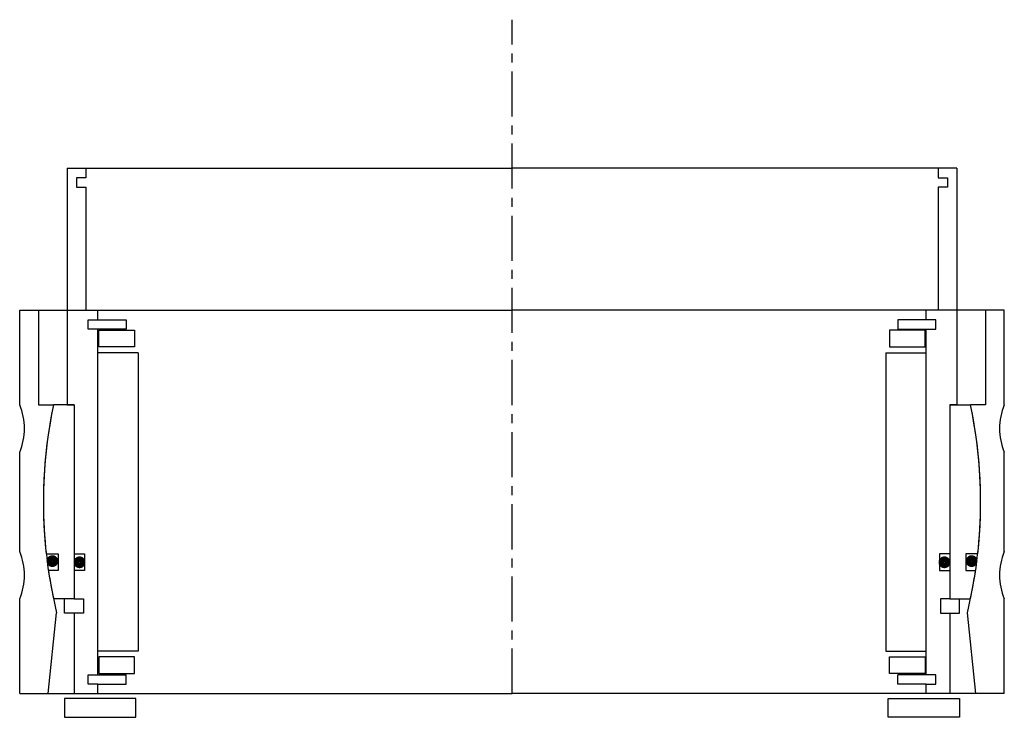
# Model space of a CAD drawing. Header units: millimetres. Extents: x -104 to 104, y -5 to 142.
import ezdxf

# ---------------------------------------------------------------- set-up
doc = ezdxf.new("R2010")
doc.units = ezdxf.units.MM
doc.header["$LTSCALE"] = 0.3
doc.header["$MEASUREMENT"] = 0
doc.linetypes.add('CENTER', pattern=[50.8, 31.75, -6.35, 6.35, -6.35])
doc.layers.get('0').update_dxf_attribs({"linetype": 'CONTINUOUS'})
doc.layers.add('Center', color=1, linetype='CENTER')

# ---------------------------------------------------------------- blocks, each defined once
blk = doc.blocks.new('house4S150')
for p, q in [((-104, 20.5), (-104, 40.5)), ((-104, 40.5), (-100, 40.5)), ((-100, 40.5), (0, 40.5)), ((-100, 40.5), (-100, 20.5)), ((100, 40.5), (0, 40.5)), ((100, 40.5), (100, 20.5)), ((104, 40.5), (100, 40.5)), ((104, 20.5), (104, 40.5)), ((-100, 20.5), (-96.85, 20.5)), ((100, 20.5), (96.85, 20.5)), ((-104, -10.5), (-104, 10.5)), ((104, -10.5), (104, 10.5)), ((-104, -40.5), (-104, -20.5)), ((104, -40.5), (104, -20.5)), ((-98, -40.5), (-96.19, -23.41)), ((98, -40.5), (96.19, -23.41)), ((-104, -40.5), (-98, -40.5)), ((-98, -40.5), (0, -40.5)), ((98, -40.5), (0, -40.5)), ((104, -40.5), (98, -40.5))]:
    blk.add_line(p, q)
for centre, radius, start, end in [((-116, 15.5), 13, 337.3801, 22.6199), ((0, 0), 99, 168.0493, 193.6783), ((0, 0), 99, 346.3217, 11.9507), ((116, 15.5), 13, 157.3801, 202.6199), ((-116, -15.5), 13, 337.3801, 22.6199), ((116, -15.5), 13, 157.3801, 202.6199)]:
    blk.add_arc(centre, radius, start, end)
blk = doc.blocks.new('innerhouse-4S158')
for p, q in [((-94, 70.5), (-94, 20.5)), ((-94, 70.5), (-90, 70.5)), ((-90, 70.5), (0, 70.5)), ((-90, 70.5), (-90, 68.5)), ((90, 70.5), (0, 70.5)), ((94, 70.5), (90, 70.5)), ((90, 70.5), (90, 68.5)), ((94, 70.5), (94, 20.5)), ((-92, 68.5), (-92, 66.5)), ((-90, 68.5), (-92, 68.5)), ((90, 68.5), (92, 68.5)), ((92, 68.5), (92, 66.5)), ((-92, 66.5), (-90, 66.5)), ((-90, 66.5), (-90, 40.5)), ((90, 66.5), (90, 40.5)), ((92, 66.5), (90, 66.5)), ((-90, 40.5), (-87.5, 40.5)), ((-87.5, 38.5), (-87.5, 40.5)), ((87.5, 38.5), (87.5, 40.5)), ((90, 40.5), (87.5, 40.5)), ((-89.5, 36.5), (-89.5, 38.5)), ((-89.5, 38.5), (-87.5, 38.5)), ((-87.5, 38.5), (-81.5, 38.5)), ((-81.5, 38.5), (-81.5, 36.5)), ((87.5, 38.5), (81.5, 38.5)), ((81.5, 38.5), (81.5, 36.5)), ((89.5, 38.5), (87.5, 38.5)), ((89.5, 36.5), (89.5, 38.5)), ((-81.5, 36.5), (-89.5, 36.5)), ((-87.5, -36.5), (-87.5, 36.5)), ((-87.25, 36.25), (-79.75, 36.25)), ((-87.25, 32.75), (-87.25, 36.25)), ((-79.75, 36.25), (-79.75, 32.75)), ((87.25, 36.25), (79.75, 36.25)), ((79.75, 36.25), (79.75, 32.75)), ((81.5, 36.5), (89.5, 36.5)), ((87.25, 32.75), (87.25, 36.25)), ((87.5, -36.5), (87.5, 36.5)), ((-79, 31.5), (-87.5, 31.5)), ((-79.75, 32.75), (-87.25, 32.75)), ((-79, 31.5), (-79, -31.5)), ((79, 31.5), (79, -31.5)), ((79, 31.5), (87.5, 31.5)), ((79.75, 32.75), (87.25, 32.75)), ((-92.5, 20.5), (-96.85, 20.5)), ((-94, 20.5), (-92.5, 20.5)), ((-92.5, 20.5), (-92.5, -11)), ((-92.5, 20.5), (-92.5, -20.5)), ((92.5, 20.5), (92.5, -11)), ((92.5, 20.5), (92.5, -20.5)), ((92.5, 20.5), (96.85, 20.5)), ((94, 20.5), (92.5, 20.5)), ((-98.39, -11), (-95.85, -11)), ((-95.85, -11), (-95.85, -14.5)), ((-92.5, -11), (-90.3, -11)), ((-90.3, -11), (-90.3, -14.5)), ((90.3, -11), (90.3, -14.5)), ((92.5, -11), (90.3, -11)), ((98.39, -11), (95.85, -11)), ((95.85, -11), (95.85, -14.5)), ((-95.85, -14.5), (-97.93, -14.5)), ((-92.5, -14.5), (-92.5, -20.5)), ((-90.3, -14.5), (-92.5, -14.5)), ((90.3, -14.5), (92.5, -14.5)), ((92.5, -14.5), (92.5, -20.5)), ((95.85, -14.5), (97.93, -14.5)), ((-92.5, -20.5), (-96.85, -20.5)), ((-94.5, -23.5), (-94.5, -20.5)), ((-92.5, -20.5), (-90.5, -20.5)), ((-90.5, -20.5), (-90.5, -23.5)), ((92.5, -20.5), (90.5, -20.5)), ((90.5, -20.5), (90.5, -23.5)), ((92.5, -20.5), (96.85, -20.5)), ((94.5, -23.5), (94.5, -20.5)), ((-92.5, -23.5), (-94.5, -23.5)), ((-92.5, -23.5), (-92.5, -40.5)), ((-90.5, -23.5), (-92.5, -23.5)), ((90.5, -23.5), (92.5, -23.5)), ((92.5, -23.5), (92.5, -40.5)), ((92.5, -23.5), (94.5, -23.5)), ((-79, -31.5), (-87.5, -31.5)), ((-79.75, -32.75), (-87.25, -32.75)), ((-87.25, -32.75), (-87.25, -36.25)), ((-79.75, -36.25), (-79.75, -32.75)), ((79, -31.5), (87.5, -31.5)), ((79.75, -32.75), (87.25, -32.75)), ((79.75, -36.25), (79.75, -32.75)), ((87.25, -32.75), (87.25, -36.25)), ((-89.5, -36.5), (-81.5, -36.5)), ((-89.5, -38.5), (-89.5, -36.5)), ((-87.25, -36.25), (-79.75, -36.25)), ((-81.5, -38.5), (-81.5, -36.5)), ((87.25, -36.25), (79.75, -36.25)), ((89.5, -36.5), (81.5, -36.5)), ((81.5, -38.5), (81.5, -36.5)), ((89.5, -38.5), (89.5, -36.5)), ((-87.5, -38.5), (-89.5, -38.5)), ((-87.5, -40.5), (-87.5, -38.5)), ((-87.5, -38.5), (-81.5, -38.5)), ((87.5, -38.5), (81.5, -38.5)), ((87.5, -40.5), (87.5, -38.5)), ((87.5, -38.5), (89.5, -38.5)), ((-79.5, -41.5), (-94.5, -41.5)), ((-94.5, -41.5), (-94.5, -45.5)), ((-92.5, -40.5), (-87.5, -40.5)), ((-87.5, -40.5), (0, -40.5)), ((-79.5, -45.5), (-79.5, -41.5)), ((87.5, -40.5), (0, -40.5)), ((79.5, -41.5), (94.5, -41.5)), ((79.5, -45.5), (79.5, -41.5)), ((92.5, -40.5), (87.5, -40.5)), ((94.5, -41.5), (94.5, -45.5)), ((-94.5, -45.5), (-79.5, -45.5)), ((94.5, -45.5), (79.5, -45.5))]:
    blk.add_line(p, q)
at = {"const_width": 1.2}
for points in [[(-96.44, -12.5, -1), (-97.74, -12.5, -1)], [(-90.7, -12.75, -1), (-92, -12.75, -1)], [(90.7, -12.75, 1), (92, -12.75, 1)], [(96.44, -12.5, 1), (97.74, -12.5, 1)]]:
    blk.add_lwpolyline(points, format="xyb", close=True, dxfattribs=at)
for start, end in [(168.0493, 186.3794), (353.6206, 11.9507), (188.4221, 191.9507), (348.0493, 351.5779)]:
    blk.add_arc((0, 0), 99, start, end)
at = {"layer": 'Center'}
blk.add_line((0, -40.5), (0, 101.87), dxfattribs=at)

msp = doc.modelspace()

# ---------------------------------------------------------------- block references
for name in ['innerhouse-4S158', 'house4S150']:
    msp.add_blockref(name, (0, 40.5))

doc.saveas('drawing.dxf')
